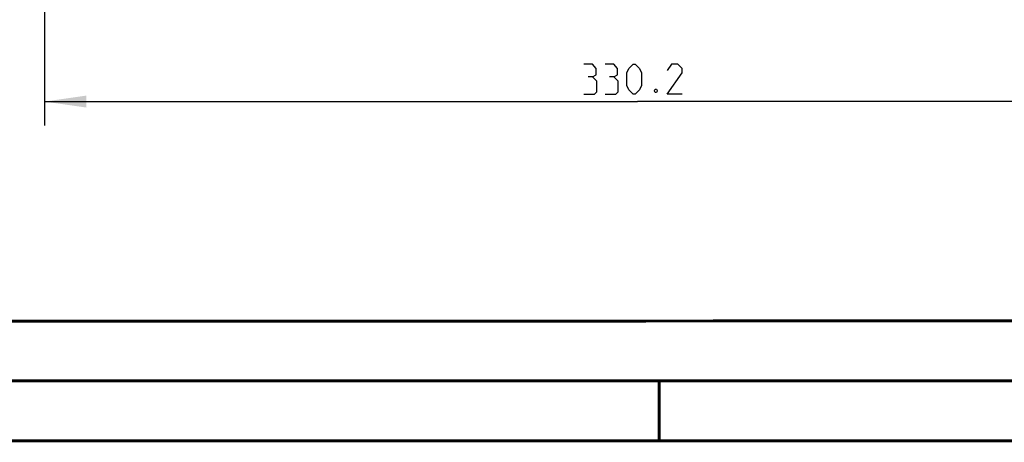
# Model space of a CAD drawing. Header units: millimetres. Extents: x 0 to 420, y 0 to 297.
# Tile 2 of 82: x 72 to 154, y 0 to 35. Entities that reach past the tile are written whole.
import ezdxf

# ---------------------------------------------------------------- set-up
doc = ezdxf.new("R2010")
doc.units = ezdxf.units.MM
doc.header["$LTSCALE"] = 23.1
doc.layers.get('0').update_dxf_attribs({"linetype": 'CONTINUOUS'})
doc.layers.add('DIM_PILOTEES', color=7, linetype='CONTINUOUS')
doc.styles.get("Standard").update_dxf_attribs({"font": 'txt', "width": 0.7})
doc.dimstyles.new('DIMSTYLE_3', dxfattribs={"dimtxt": 2.5, "dimasz": 3.5, "dimexe": 2, "dimexo": 0, "dimtad": 1, "dimdec": 1, "dimlfac": 3.333333, "dimdsep": 46, "dimtxsty": 'Standard', "dimblk": '_FILLED', "dimblk1": '_FILLED', "dimblk2": '_FILLED', "dimcen": 0.09, "dimazin": 2, "dimtp": 0.5, "dimtm": 0.5, "dimtfac": 1, "dimtdec": 1, "dimtofl": 0, "dimtmove": 0, "dimatfit": 3, "dimldrblk": '_FILLED', "dimfxl": 0, "dimtolj": 1, "dimarcsym": 0})

# ---------------------------------------------------------------- blocks, each defined once
blk = doc.blocks.new('_FILLED')
at = {"color": 0, "linetype": 'ByBlock'}
blk.add_solid([(0, 0), (-1, 0.143), (-1, -0.143)], dxfattribs=at)
blk = doc.blocks.new('*D6')
at = {"layer": 'DIM_PILOTEES', "color": 2, "linetype": 'Continuous'}
for p, q in [((73.66, 69.034), (73.66, 26.35)), ((172.718, 69.034), (172.718, 26.35)), ((73.66, 28.35), (123.189, 28.35)), ((172.718, 28.35), (123.189, 28.35))]:
    blk.add_line(p, q, dxfattribs=at)
at = {"layer": 'DIM_PILOTEES', "color": 2, "linetype": 'Continuous', "xscale": 3.5, "yscale": 3.5, "zscale": 3.5, "rotation": 180}
blk.add_blockref('_FILLED', (73.66, 28.35), dxfattribs=at)
at = {"layer": 'DIM_PILOTEES', "color": 2, "linetype": 'Continuous', "xscale": 3.5, "yscale": 3.5, "zscale": 3.5}
blk.add_blockref('_FILLED', (172.718, 28.35), dxfattribs=at)
at = {"layer": 'DIM_PILOTEES', "color": 2, "linetype": 'Continuous', "insert": (123.189, 31.475), "char_height": 2.5, "width": 13.39286, "attachment_point": 2, "line_spacing_factor": 0.9}
blk.add_mtext('{\\ftxt;\\W0.0001;\\H0.0001;\\~}{\\ftxt;\\W3.5714285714;\\H2.5; }{\\ftxt;\\W0.0001;\\H0.0001;\\~}', dxfattribs=at)

msp = doc.modelspace()

# ---------------------------------------------------------------- linework, layer by layer
at = {"color": 7, "linetype": 'Continuous'}
msp.add_line((409.86, 10.0737), (25.007, 10.0134), dxfattribs=at)
at = {"color": 7, "linetype": 'Continuous', "const_width": 0.25}
for points in [[(409.8307, 10.048), (25, 10)], [(20, 5), (415, 5)], [(125, 0), (125, 5)], [(420, 0), (0, 0)]]:
    msp.add_lwpolyline(points, dxfattribs=at)
at = {"layer": 'DIM_PILOTEES', "color": 2, "linetype": 'Continuous'}
for points in [[(119.4391, 30.4038), (119.7367, 30.5824), (119.7367, 31.1181), (119.4391, 31.4752), (118.7248, 31.4752)], [(121.2248, 30.4038), (121.5225, 30.5824), (121.5225, 31.1181), (121.2248, 31.4752), (120.5106, 31.4752)], [(122.2963, 29.6895), (122.2963, 30.761), (122.4748, 31.1181), (122.832, 31.4752), (123.0106, 31.4752), (123.3677, 31.1181), (123.5463, 30.761), (123.5463, 29.6895), (123.3677, 29.3324), (123.0106, 28.9752), (122.832, 28.9752), (122.4748, 29.3324), (122.2963, 29.6895)], [(126.9391, 28.9752), (125.6891, 28.9752), (126.9391, 30.761), (126.9391, 31.1181), (126.582, 31.4752), (126.0463, 31.4752), (125.6891, 30.9395)], [(118.7248, 28.9752), (119.6177, 28.9752), (119.7963, 29.1538), (119.7963, 30.0467), (119.4391, 30.4038), (119.082, 30.4038)], [(120.5106, 28.9752), (121.4034, 28.9752), (121.582, 29.1538), (121.582, 30.0467), (121.2248, 30.4038), (120.8677, 30.4038)], [(124.7963, 29.3919), (124.8558, 29.2729), (124.8558, 29.2133), (124.7963, 29.0943), (124.6772, 29.0943), (124.6177, 29.2133), (124.6177, 29.2729), (124.6772, 29.3919), (124.7963, 29.3919)]]:
    msp.add_lwpolyline(points, dxfattribs=at)

# ---------------------------------------------------------------- dimensions: what is measured, and where the dimension line sits
dim = msp.add_linear_dim(base=(73.6601, 28.3502), p1=(172.7182, 69.0345), p2=(73.6601, 69.0345), angle=180, text='{\\ftxt;\\W0.0001;\\H0.0001;\\~}{\\ftxt;\\W3.5714285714;\\H2.5; }{\\ftxt;\\W0.0001;\\H0.0001;\\~}', dimstyle='DIMSTYLE_3', dxfattribs=at)
dim.commit()
dim.dimension.update_dxf_attribs({"geometry": '*D6', "text_midpoint": (122.832, 28.3502), "dimtype": 160})

doc.saveas('drawing.dxf')
